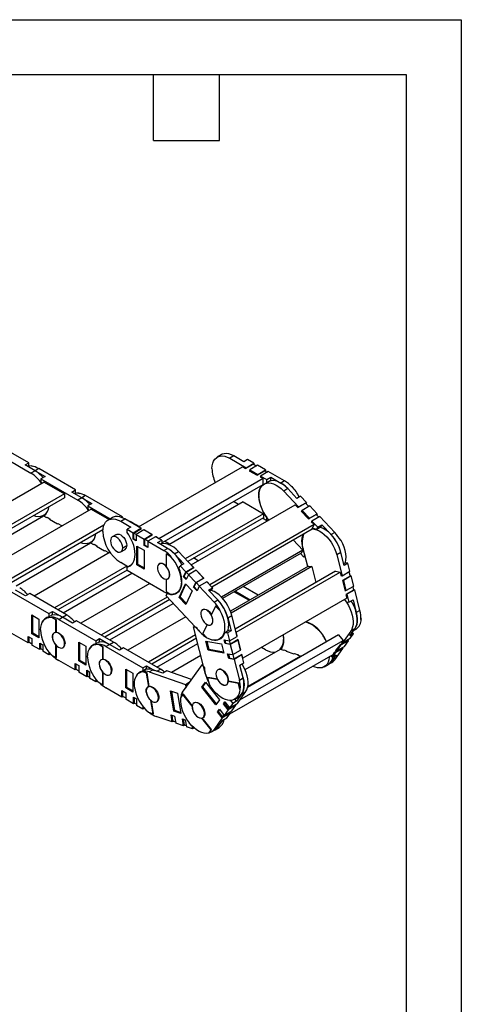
# Model space of a CAD drawing. Header units: inches. Extents: x 0 to 66, y 0 to 51.
# Tile 6 of 6: x 53.9 to 66, y 24.1 to 51. Entities that reach past the tile are written whole.
import ezdxf

# ---------------------------------------------------------------- set-up
doc = ezdxf.new("R2010")
doc.units = ezdxf.units.IN
doc.header["$LTSCALE"] = 6
doc.header["$MEASUREMENT"] = 0
doc.layers.add('TEXT', color=140, linetype='Continuous', lineweight=25)

msp = doc.modelspace()

# ---------------------------------------------------------------- linework, layer by layer
at = {"color": 7, "linetype": 'Continuous'}
for p, q in [((0.001, 51.001), (66.001, 51.001)), ((66.001, 51.001), (66.001, 0.001))]:
    msp.add_line(p, q, dxfattribs=at)
for p, q in [((54.194, 38.903), (53.186, 39.485)), ((53.248, 39.206), (54.255, 38.624)), ((59.451, 39.125), (59.34, 39.06)), ((59.795, 39.09), (59.684, 39.026)), ((59.684, 39.026), (60.127, 38.771)), ((60.068, 38.933), (59.795, 39.09)), ((60.168, 38.991), (60.068, 38.933)), ((60.338, 38.893), (60.168, 38.991)), ((54.094, 38.846), (54.194, 38.903)), ((54.367, 38.688), (54.094, 38.846)), ((54.194, 38.815), (54.171, 38.801)), ((54.194, 38.815), (54.194, 38.903)), ((54.27, 38.812), (54.281, 38.818)), ((54.281, 38.818), (54.297, 38.809)), ((54.467, 38.746), (54.367, 38.688)), ((55.475, 38.164), (54.467, 38.746)), ((57.192, 37.154), (60.032, 38.793)), ((60.032, 38.793), (60.113, 38.746)), ((60.113, 38.746), (60.322, 38.867)), ((60.127, 38.771), (60.338, 38.893)), ((60.127, 38.754), (60.127, 38.771)), ((60.438, 38.835), (60.227, 38.713)), ((60.227, 38.713), (60.227, 38.681)), ((60.227, 38.713), (60.444, 38.587)), ((60.322, 38.867), (60.408, 38.817)), ((60.338, 38.893), (60.338, 38.857)), ((60.656, 38.71), (60.438, 38.835)), ((60.444, 38.587), (60.656, 38.71)), ((60.656, 38.71), (60.656, 38.674)), ((54.367, 38.688), (54.255, 38.624)), ((54.367, 38.688), (54.64, 38.531)), ((54.64, 38.531), (54.528, 38.466)), ((54.528, 38.466), (54.528, 38.378)), ((54.528, 38.466), (55.536, 37.884)), ((60.589, 38.472), (57.749, 36.832)), ((60.227, 38.697), (60.213, 38.689)), ((60.213, 38.689), (60.43, 38.563)), ((60.43, 38.563), (60.639, 38.684)), ((60.444, 38.571), (60.444, 38.587)), ((60.522, 38.526), (60.508, 38.518)), ((60.508, 38.518), (60.589, 38.472)), ((60.734, 38.665), (60.522, 38.542)), ((60.522, 38.542), (60.692, 38.444)), ((60.522, 38.542), (60.522, 38.51)), ((60.589, 38.311), (60.589, 38.472)), ((60.639, 38.684), (60.703, 38.647)), ((60.692, 38.444), (60.803, 38.509)), ((60.692, 38.356), (60.692, 38.444)), ((61.176, 38.409), (60.734, 38.665)), ((60.803, 38.42), (60.803, 38.509)), ((60.803, 38.509), (61.076, 38.351)), ((54.617, 38.379), (51.781, 36.742)), ((54.528, 38.378), (54.553, 38.343)), ((54.617, 38.379), (55.174, 38.058)), ((57.824, 36.715), (60.589, 38.311)), ((60.672, 38.351), (60.62, 38.321)), ((60.803, 38.42), (60.692, 38.356)), ((61.176, 38.409), (61.076, 38.351)), ((61.264, 38.198), (61.153, 38.134)), ((61.516, 37.931), (61.264, 38.198)), ((61.346, 38.275), (61.385, 38.253)), ((61.385, 38.253), (61.374, 38.247)), ((55.174, 38.058), (52.337, 36.42)), ((55.174, 37.949), (52.432, 36.366)), ((55.174, 38.058), (55.174, 37.949)), ((55.375, 38.106), (55.475, 38.164)), ((55.647, 37.949), (55.375, 38.106)), ((55.475, 38.075), (55.451, 38.062)), ((55.475, 38.075), (55.475, 38.164)), ((55.647, 37.949), (55.536, 37.884)), ((55.55, 38.072), (55.561, 38.079)), ((55.561, 38.079), (55.578, 38.069)), ((55.748, 38.007), (55.647, 37.949)), ((55.647, 37.949), (55.92, 37.791)), ((56.755, 37.425), (55.748, 38.007)), ((60.472, 38.009), (60.477, 38.012)), ((61.153, 38.134), (61.561, 37.701)), ((61.616, 37.989), (61.516, 37.931)), ((61.773, 37.823), (61.616, 37.989)), ((55.898, 37.64), (53.061, 36.003)), ((55.92, 37.791), (55.809, 37.727)), ((55.809, 37.727), (55.809, 37.638)), ((55.809, 37.727), (56.419, 37.374)), ((55.809, 37.638), (55.834, 37.603)), ((55.898, 37.64), (56.389, 37.357)), ((60.046, 37.837), (58.022, 36.668)), ((58.628, 36.121), (61.468, 37.76)), ((59.921, 37.764), (59.781, 37.845)), ((60.046, 37.837), (60.603, 37.515)), ((61.468, 37.76), (61.542, 37.681)), ((61.542, 37.681), (61.751, 37.802)), ((61.556, 37.689), (61.561, 37.701)), ((61.561, 37.701), (61.773, 37.823)), ((61.865, 37.725), (61.654, 37.603)), ((61.751, 37.802), (61.838, 37.709)), ((61.773, 37.823), (61.759, 37.793)), ((62.065, 37.512), (61.865, 37.725)), ((52.571, 36.285), (54.603, 37.458)), ((54.552, 37.444), (54.528, 37.43)), ((54.528, 37.43), (54.528, 37.415)), ((54.6, 37.464), (54.652, 37.495)), ((54.603, 37.458), (54.684, 37.412)), ((54.684, 37.412), (54.698, 37.42)), ((54.698, 37.42), (54.776, 37.375)), ((54.698, 37.42), (54.698, 37.42)), ((54.776, 37.375), (54.762, 37.367)), ((54.762, 37.367), (54.979, 37.241)), ((54.776, 37.375), (54.776, 37.359)), ((56.472, 37.405), (56.361, 37.341)), ((56.705, 37.307), (56.817, 37.371)), ((56.732, 37.411), (56.755, 37.425)), ((56.755, 37.402), (56.755, 37.425)), ((57.259, 37.115), (56.817, 37.371)), ((60.603, 37.515), (58.469, 36.284)), ((60.603, 37.406), (58.536, 36.213)), ((60.692, 37.319), (60.572, 37.388)), ((60.603, 37.515), (60.603, 37.406)), ((60.692, 37.408), (60.696, 37.41)), ((60.692, 37.319), (60.692, 37.408)), ((61.648, 37.591), (61.634, 37.583)), ((61.634, 37.583), (61.835, 37.37)), ((61.654, 37.603), (61.641, 37.576)), ((61.654, 37.603), (61.854, 37.39)), ((61.835, 37.37), (62.043, 37.491)), ((61.849, 37.378), (61.854, 37.39)), ((61.854, 37.39), (62.065, 37.512)), ((62.137, 37.436), (61.926, 37.314)), ((62.043, 37.491), (62.11, 37.42)), ((62.065, 37.512), (62.052, 37.482)), ((62.546, 37.002), (62.137, 37.436)), ((56.247, 37.199), (53.618, 35.681)), ((54.979, 37.241), (54.993, 37.25)), ((54.993, 37.25), (55.093, 37.192)), ((54.993, 37.249), (54.993, 37.25)), ((55.093, 37.192), (55.079, 37.184)), ((55.079, 37.184), (55.093, 37.176)), ((55.093, 37.192), (55.093, 37.176)), ((56.705, 37.307), (56.978, 37.149)), ((56.978, 37.149), (56.878, 37.091)), ((57.028, 37.267), (57.012, 37.258)), ((57.209, 37.163), (57.028, 37.267)), ((57.048, 36.993), (57.259, 37.115)), ((57.064, 36.987), (57.273, 37.107)), ((57.273, 37.107), (57.192, 37.154)), ((57.192, 37.154), (57.192, 37.154)), ((57.259, 37.115), (57.259, 37.099)), ((61.981, 37.215), (59.141, 35.576)), ((59.191, 35.518), (61.927, 37.098)), ((60.744, 37.35), (60.692, 37.319)), ((61.92, 37.302), (61.906, 37.294)), ((61.906, 37.294), (61.981, 37.215)), ((61.926, 37.314), (61.913, 37.287)), ((61.926, 37.314), (62.082, 37.147)), ((61.927, 37.098), (61.981, 37.215)), ((61.928, 37.099), (61.987, 37.094)), ((61.996, 37.099), (61.987, 37.094)), ((62.053, 37.083), (62.082, 37.147)), ((62.164, 37.147), (62.053, 37.083)), ((62.082, 37.147), (62.194, 37.212)), ((62.164, 37.147), (62.194, 37.212)), ((62.194, 37.212), (62.445, 36.945)), ((56.22, 37.074), (53.713, 35.627)), ((56.587, 36.949), (56.476, 36.884)), ((56.878, 37.002), (56.878, 37.091)), ((56.878, 37.091), (57.048, 36.993)), ((57.048, 36.816), (57.048, 36.993)), ((57.064, 36.826), (57.048, 36.816)), ((57.128, 36.95), (57.064, 36.987)), ((57.064, 36.826), (57.064, 36.987)), ((57.064, 36.826), (57.126, 36.791)), ((57.337, 37.07), (57.126, 36.948)), ((57.126, 36.948), (57.343, 36.823)), ((57.126, 36.948), (57.126, 36.771)), ((57.554, 36.945), (57.337, 37.07)), ((57.343, 36.823), (57.554, 36.945)), ((57.568, 36.937), (57.351, 37.062)), ((57.351, 37.062), (57.351, 37.062)), ((57.351, 37.062), (57.351, 37.062)), ((57.36, 36.816), (57.568, 36.937)), ((57.655, 36.887), (57.443, 36.765)), ((57.554, 36.945), (57.554, 36.929)), ((57.824, 36.789), (57.655, 36.887)), ((57.669, 36.879), (57.668, 36.879)), ((57.749, 36.832), (57.669, 36.879)), ((57.669, 36.879), (57.669, 36.879)), ((57.749, 36.832), (57.749, 36.832)), ((61.691, 36.953), (61.697, 36.965)), ((61.691, 36.953), (61.702, 36.959)), ((62.546, 37.002), (62.445, 36.945)), ((53.852, 35.546), (55.884, 36.719)), ((55.833, 36.704), (55.809, 36.691)), ((55.809, 36.691), (55.809, 36.676)), ((55.88, 36.725), (55.933, 36.755)), ((55.884, 36.719), (55.965, 36.673)), ((55.965, 36.673), (55.979, 36.681)), ((55.979, 36.681), (56.057, 36.636)), ((55.979, 36.681), (55.979, 36.681)), ((56.057, 36.636), (56.043, 36.628)), ((56.043, 36.628), (56.26, 36.502)), ((56.057, 36.636), (56.057, 36.62)), ((56.761, 36.583), (56.872, 36.648)), ((57.126, 36.771), (57.048, 36.816)), ((57.148, 36.63), (57.343, 36.517)), ((57.148, 36.116), (57.148, 36.63)), ((57.176, 36.132), (57.176, 36.614)), ((57.343, 36.646), (57.343, 36.823)), ((57.36, 36.656), (57.343, 36.646)), ((57.443, 36.588), (57.343, 36.646)), ((57.446, 36.767), (57.36, 36.816)), ((57.36, 36.656), (57.36, 36.816)), ((57.36, 36.656), (57.443, 36.607)), ((57.443, 36.765), (57.443, 36.588)), ((57.443, 36.765), (57.886, 36.509)), ((57.713, 36.725), (57.824, 36.789)), ((57.986, 36.567), (57.713, 36.725)), ((57.824, 36.7), (57.79, 36.68)), ((57.824, 36.789), (57.824, 36.7)), ((57.886, 36.509), (57.986, 36.567)), ((58.036, 36.686), (57.905, 36.761)), ((58.012, 36.672), (58.036, 36.686)), ((58.036, 36.676), (58.036, 36.686)), ((61.409, 36.799), (61.672, 36.52)), ((62.683, 36.822), (62.722, 36.781)), ((62.722, 36.781), (62.711, 36.774)), ((56.415, 36.46), (54.342, 35.263)), ((56.26, 36.502), (56.274, 36.51)), ((56.274, 36.51), (56.374, 36.452)), ((56.274, 36.51), (56.274, 36.51)), ((56.374, 36.452), (56.36, 36.444)), ((56.36, 36.444), (56.374, 36.436)), ((56.374, 36.452), (56.374, 36.436)), ((56.712, 36.475), (56.823, 36.539)), ((57.343, 36.517), (57.343, 36.003)), ((57.944, 36.415), (57.955, 36.421)), ((57.944, 36.415), (57.944, 36.076)), ((58.072, 36.341), (57.944, 36.415)), ((58.083, 36.347), (57.955, 36.421)), ((58.083, 36.347), (58.072, 36.341)), ((58.174, 36.415), (58.286, 36.479)), ((58.174, 36.415), (58.426, 36.147)), ((58.694, 36.045), (58.286, 36.479)), ((58.821, 36.232), (58.695, 36.305)), ((61.672, 36.52), (59.453, 35.239)), ((61.635, 36.441), (59.488, 35.201)), ((61.705, 36.328), (61.612, 36.427)), ((61.672, 36.52), (61.635, 36.441)), ((61.808, 36.071), (61.685, 36.553)), ((61.705, 36.328), (61.735, 36.392)), ((61.738, 36.346), (61.705, 36.328)), ((62.717, 36.452), (62.606, 36.388)), ((62.606, 36.388), (62.75, 35.821)), ((62.806, 36.103), (62.717, 36.452)), ((56.875, 36.083), (54.899, 34.942)), ((56.901, 36.068), (56.705, 36.181)), ((56.978, 36.113), (56.878, 36.055)), ((56.878, 35.966), (56.878, 36.055)), ((57, 36.118), (56.978, 36.113)), ((57.176, 36.132), (57.148, 36.116)), ((57.343, 36.003), (57.148, 36.116)), ((57.343, 36.035), (57.176, 36.132)), ((57.774, 36.155), (57.756, 36.145)), ((58.296, 36.025), (58.326, 36.09)), ((58.426, 36.147), (58.326, 36.09)), ((58.326, 36.09), (58.482, 35.923)), ((58.482, 35.923), (58.694, 36.045)), ((58.494, 35.921), (58.702, 36.042)), ((58.626, 36.117), (58.628, 36.121)), ((58.702, 36.042), (58.628, 36.121)), ((58.694, 36.045), (58.688, 36.034)), ((61.832, 36.085), (59.7, 34.854)), ((61.921, 36.069), (59.72, 34.798)), ((61.832, 36.085), (61.921, 36.069)), ((61.921, 36.069), (62.032, 35.634)), ((62.794, 36.151), (62.834, 36.174)), ((62.906, 36.161), (62.806, 36.103)), ((62.906, 36.161), (62.834, 36.174)), ((62.962, 35.943), (62.906, 36.161)), ((56.878, 35.975), (54.993, 34.887)), ((55.133, 34.807), (57.009, 35.89)), ((57.886, 35.384), (56.878, 35.966)), ((58.029, 35.777), (58.029, 35.777)), ((58.423, 35.795), (58.482, 35.923)), ((58.44, 35.804), (58.423, 35.795)), ((58.495, 35.718), (58.423, 35.795)), ((58.44, 35.804), (58.494, 35.921)), ((58.44, 35.804), (58.503, 35.737)), ((58.56, 35.851), (58.494, 35.921)), ((58.554, 35.847), (58.495, 35.718)), ((58.766, 35.969), (58.554, 35.847)), ((58.554, 35.847), (58.754, 35.634)), ((58.754, 35.634), (58.966, 35.757)), ((58.966, 35.757), (58.766, 35.969)), ((58.766, 35.632), (58.975, 35.753)), ((58.774, 35.966), (58.771, 35.964)), ((58.773, 35.962), (58.774, 35.966)), ((58.975, 35.753), (58.774, 35.966)), ((58.966, 35.757), (58.961, 35.745)), ((62.565, 35.943), (59.832, 34.365)), ((59.857, 34.28), (62.697, 35.919)), ((62.565, 35.943), (62.697, 35.919)), ((62.697, 35.919), (62.723, 35.816)), ((62.72, 35.827), (62.75, 35.821)), ((62.723, 35.816), (62.737, 35.824)), ((62.75, 35.821), (62.962, 35.943)), ((62.965, 35.808), (62.756, 35.687)), ((62.994, 35.815), (62.783, 35.693)), ((62.934, 35.927), (62.965, 35.808)), ((62.961, 35.821), (62.994, 35.815)), ((63.065, 35.537), (62.994, 35.815)), ((57.499, 35.607), (55.622, 34.524)), ((57.944, 35.725), (57.944, 35.386)), ((57.944, 35.725), (57.945, 35.725)), ((57.993, 35.736), (57.999, 35.74)), ((58.3, 35.228), (58.472, 35.603)), ((58.328, 35.244), (58.486, 35.588)), ((58.362, 35.659), (58.378, 35.669)), ((58.472, 35.603), (58.652, 35.412)), ((58.695, 35.506), (58.754, 35.634)), ((58.712, 35.515), (58.695, 35.506)), ((58.788, 35.407), (58.695, 35.506)), ((58.712, 35.515), (58.766, 35.632)), ((58.712, 35.515), (58.796, 35.426)), ((58.853, 35.54), (58.766, 35.632)), ((58.847, 35.536), (58.788, 35.407)), ((59.058, 35.658), (58.847, 35.536)), ((58.847, 35.536), (59.255, 35.103)), ((59.215, 35.492), (59.058, 35.658)), ((59.067, 35.655), (59.064, 35.653)), ((59.065, 35.651), (59.067, 35.655)), ((59.141, 35.576), (59.067, 35.655)), ((59.104, 35.428), (59.215, 35.492)), ((59.14, 35.572), (59.141, 35.576)), ((59.215, 35.492), (59.185, 35.427)), ((60.454, 35.29), (60.048, 35.524)), ((62.756, 35.687), (62.827, 35.409)), ((62.783, 35.693), (62.77, 35.695)), ((62.783, 35.693), (62.854, 35.415)), ((62.854, 35.415), (63.065, 35.537)), ((63.038, 35.521), (63.061, 35.43)), ((53.738, 35.368), (54.745, 34.786)), ((54.111, 35.268), (53.838, 35.426)), ((54.222, 35.332), (54.111, 35.268)), ((55.23, 34.751), (54.222, 35.332)), ((57.976, 35.24), (56.179, 34.203)), ((57.944, 35.386), (58.072, 35.312)), ((57.949, 35.27), (57.978, 35.334)), ((58.878, 34.283), (57.949, 35.27)), ((57.986, 35.339), (57.978, 35.334)), ((58.219, 35.344), (58.282, 35.38)), ((58.328, 35.244), (58.3, 35.228)), ((58.48, 35.037), (58.3, 35.228)), ((58.494, 35.068), (58.328, 35.244)), ((58.652, 35.412), (58.48, 35.037)), ((59.355, 35.161), (59.104, 35.428)), ((59.185, 35.427), (59.133, 35.397)), ((59.805, 35.384), (60.212, 35.15)), ((59.836, 35.402), (60.243, 35.167)), ((62.824, 35.42), (62.854, 35.415)), ((62.827, 35.409), (62.841, 35.417)), ((63.061, 35.43), (62.852, 35.31)), ((62.852, 35.31), (62.878, 35.206)), ((62.879, 35.315), (62.866, 35.318)), ((63.091, 35.437), (62.879, 35.315)), ((62.879, 35.315), (62.934, 35.098)), ((63.057, 35.443), (63.091, 35.437)), ((63.235, 34.871), (63.091, 35.437)), ((58.043, 35.169), (56.274, 34.148)), ((56.413, 34.068), (58.141, 35.065)), ((59.292, 34.993), (59.178, 34.746)), ((59.255, 35.103), (59.355, 35.161)), ((59.292, 34.993), (59.303, 35)), ((59.41, 34.868), (59.292, 34.993)), ((59.421, 34.875), (59.303, 35)), ((62.878, 35.206), (60.039, 33.567)), ((62.813, 35.176), (62.862, 35.111)), ((62.862, 35.111), (62.934, 35.098)), ((62.934, 35.098), (63.046, 35.162)), ((63.046, 35.162), (63.135, 34.813)), ((54.28, 34.235), (54.28, 34.749)), ((54.28, 34.749), (54.475, 34.636)), ((54.308, 34.251), (54.308, 34.733)), ((54.726, 34.693), (54.663, 34.656)), ((54.745, 34.786), (54.846, 34.844)), ((54.745, 34.786), (54.745, 34.697)), ((54.846, 34.755), (54.745, 34.697)), ((54.81, 34.688), (54.821, 34.694)), ((54.937, 34.614), (54.81, 34.688)), ((54.949, 34.62), (54.821, 34.694)), ((54.846, 34.755), (54.846, 34.844)), ((54.846, 34.844), (55.118, 34.686)), ((55.018, 34.629), (55.118, 34.686)), ((55.118, 34.686), (55.23, 34.751)), ((55.391, 34.529), (55.118, 34.686)), ((58.486, 34.699), (56.903, 33.785)), ((58.955, 34.901), (58.937, 34.891)), ((59.013, 34.907), (59.001, 34.9)), ((59.421, 34.875), (59.41, 34.868)), ((59.627, 34.668), (59.739, 34.732)), ((59.883, 34.166), (59.739, 34.732)), ((63.235, 34.871), (63.135, 34.813)), ((54.475, 34.636), (54.475, 34.122)), ((54.949, 34.62), (54.937, 34.614)), ((54.937, 34.275), (54.937, 34.614)), ((54.949, 34.282), (54.949, 34.62)), ((55.018, 34.629), (56.026, 34.047)), ((55.503, 34.593), (55.391, 34.529)), ((56.51, 34.011), (55.503, 34.593)), ((58.695, 34.426), (58.726, 34.444)), ((59.023, 33.137), (58.695, 34.426)), ((58.695, 34.426), (58.767, 34.413)), ((59.061, 34.49), (58.947, 34.244)), ((59.061, 34.49), (59.061, 34.491)), ((59.173, 34.482), (59.18, 34.486)), ((59.627, 34.668), (59.716, 34.319)), ((61.757, 34.559), (61.818, 34.538)), ((61.825, 34.542), (61.818, 34.538)), ((63.271, 34.632), (63.26, 34.625)), ((63.261, 34.669), (63.271, 34.632)), ((54.18, 33.987), (53.738, 34.243)), ((54.18, 34.164), (54.28, 34.106)), ((54.18, 33.987), (54.18, 34.164)), ((54.197, 34.154), (54.197, 34.013)), ((54.308, 34.251), (54.28, 34.235)), ((54.475, 34.122), (54.28, 34.235)), ((54.475, 34.154), (54.308, 34.251)), ((54.84, 34.156), (54.84, 34.156)), ((54.896, 34.268), (54.889, 34.264)), ((54.937, 34.275), (54.949, 34.282)), ((58.75, 34.208), (57.46, 33.463)), ((58.947, 34.244), (59.065, 34.118)), ((59.505, 34.21), (59.526, 34.222)), ((59.543, 34.274), (59.644, 34.332)), ((59.543, 34.274), (59.616, 34.261)), ((59.716, 34.319), (59.616, 34.261)), ((59.616, 34.261), (59.671, 34.044)), ((59.716, 34.319), (59.644, 34.332)), ((59.671, 34.044), (59.883, 34.166)), ((59.854, 34.28), (59.857, 34.28)), ((59.884, 34.176), (59.857, 34.28)), ((59.88, 34.177), (59.884, 34.176)), ((59.881, 34.175), (59.884, 34.176)), ((62.653, 34.207), (60.169, 32.773)), ((61.14, 34.205), (61.142, 34.198)), ((62.653, 34.207), (62.773, 34.057)), ((62.983, 34.304), (62.758, 33.993)), ((62.956, 34.176), (63.094, 34.368)), ((63.056, 34.234), (62.956, 34.176)), ((62.97, 34.115), (63.056, 34.234)), ((63.094, 34.368), (62.983, 34.304)), ((63.056, 34.234), (63.025, 34.273)), ((63.062, 34.325), (63.13, 34.363)), ((54.211, 34.005), (54.18, 33.987)), ((54.197, 34.013), (54.28, 33.965)), ((54.28, 34.106), (54.28, 33.929)), ((54.498, 33.804), (54.28, 33.929)), ((54.498, 33.981), (54.576, 33.936)), ((54.498, 33.804), (54.498, 33.981)), ((54.514, 33.971), (54.514, 33.83)), ((54.576, 33.936), (54.576, 33.759)), ((54.937, 33.585), (54.937, 33.924)), ((54.938, 33.924), (54.937, 33.924)), ((54.949, 33.592), (54.949, 33.913)), ((55.186, 33.97), (55.174, 33.963)), ((55.561, 33.495), (55.561, 34.01)), ((55.561, 34.01), (55.756, 33.897)), ((55.589, 33.511), (55.589, 33.994)), ((55.756, 33.897), (55.756, 33.383)), ((56.007, 33.954), (55.943, 33.917)), ((56.026, 34.047), (56.126, 34.105)), ((56.026, 34.047), (56.026, 33.958)), ((56.126, 34.016), (56.026, 33.958)), ((56.09, 33.949), (56.101, 33.955)), ((56.218, 33.875), (56.09, 33.949)), ((56.229, 33.881), (56.101, 33.955)), ((56.126, 34.016), (56.126, 34.105)), ((56.126, 34.105), (56.399, 33.947)), ((56.229, 33.881), (56.218, 33.875)), ((56.218, 33.536), (56.218, 33.875)), ((56.229, 33.543), (56.229, 33.881)), ((56.299, 33.889), (56.399, 33.947)), ((56.299, 33.889), (57.307, 33.307)), ((56.399, 33.947), (56.51, 34.011)), ((56.672, 33.79), (56.399, 33.947)), ((58.774, 34.113), (57.554, 33.409)), ((57.694, 33.328), (58.81, 33.973)), ((59.033, 34.036), (59.454, 33.96)), ((59.096, 33.787), (59.033, 34.036)), ((59.124, 33.803), (59.066, 34.03)), ((59.4, 34.09), (59.463, 34.126)), ((59.454, 33.96), (59.517, 33.711)), ((59.526, 34.07), (59.671, 34.044)), ((59.552, 33.97), (59.526, 34.07)), ((59.547, 34.066), (59.569, 33.98)), ((59.569, 33.98), (59.552, 33.97)), ((59.697, 33.944), (59.552, 33.97)), ((59.569, 33.98), (59.7, 33.956)), ((59.7, 33.956), (59.677, 34.047)), ((59.908, 34.066), (59.697, 33.944)), ((59.697, 33.944), (59.767, 33.666)), ((59.909, 34.077), (59.7, 33.956)), ((59.895, 34.069), (59.908, 34.066)), ((59.979, 33.788), (59.908, 34.066)), ((59.98, 33.799), (59.909, 34.077)), ((59.959, 32.432), (62.773, 34.057)), ((61.151, 34.087), (61.146, 34.084)), ((62.682, 33.929), (62.572, 33.777)), ((62.708, 33.922), (62.598, 33.77)), ((62.598, 33.77), (62.809, 33.892)), ((62.891, 34.05), (62.682, 33.929)), ((62.708, 33.922), (62.696, 33.937)), ((62.919, 34.044), (62.708, 33.922)), ((62.773, 34.057), (62.733, 34)), ((62.733, 34), (62.746, 34.008)), ((62.742, 34.013), (62.758, 33.993)), ((62.758, 33.993), (62.97, 34.115)), ((62.809, 33.892), (62.919, 34.044)), ((62.914, 34.083), (62.891, 34.05)), ((62.902, 34.066), (62.919, 34.044)), ((54.528, 33.822), (54.498, 33.804)), ((54.514, 33.83), (54.576, 33.794)), ((54.745, 33.661), (54.576, 33.759)), ((54.745, 33.736), (54.745, 33.661)), ((54.787, 33.685), (54.745, 33.661)), ((54.81, 33.659), (54.937, 33.585)), ((55.125, 33.855), (55.143, 33.865)), ((56.783, 33.854), (56.672, 33.79)), ((57.791, 33.272), (56.783, 33.854)), ((58.895, 33.64), (58.095, 33.178)), ((59.124, 33.803), (59.096, 33.787)), ((59.517, 33.711), (59.096, 33.787)), ((59.512, 33.733), (59.124, 33.803)), ((59.623, 33.692), (59.767, 33.666)), ((59.655, 33.564), (59.623, 33.692)), ((59.643, 33.688), (59.672, 33.574)), ((62.491, 33.665), (59.677, 32.04)), ((59.767, 33.666), (59.979, 33.788)), ((59.804, 33.55), (59.773, 33.669)), ((60.012, 33.66), (59.8, 33.538)), ((60.012, 33.67), (59.804, 33.55)), ((59.976, 33.799), (59.98, 33.799)), ((59.977, 33.797), (59.98, 33.799)), ((59.998, 33.662), (60.012, 33.66)), ((60.039, 33.567), (60.012, 33.67)), ((60.067, 33.443), (60.012, 33.66)), ((60.098, 33.26), (61.065, 33.818)), ((61.611, 33.629), (60.175, 32.8)), ((60.658, 33.802), (60.552, 33.864)), ((61.065, 33.818), (61.144, 33.791)), ((61.144, 33.791), (61.158, 33.799)), ((61.158, 33.799), (61.234, 33.772)), ((61.158, 33.799), (61.158, 33.799)), ((61.234, 33.772), (61.221, 33.764)), ((61.221, 33.764), (61.434, 33.691)), ((61.234, 33.772), (61.237, 33.759)), ((61.434, 33.691), (61.447, 33.699)), ((61.447, 33.699), (61.546, 33.665)), ((61.447, 33.699), (61.447, 33.699)), ((61.546, 33.665), (61.532, 33.657)), ((61.532, 33.657), (61.611, 33.629)), ((61.546, 33.665), (61.548, 33.651)), ((61.611, 33.629), (61.614, 33.607)), ((62.44, 33.635), (62.472, 33.595)), ((62.584, 33.66), (62.445, 33.468)), ((62.558, 33.715), (62.472, 33.595)), ((62.472, 33.595), (62.584, 33.66)), ((62.532, 33.722), (62.491, 33.665)), ((62.741, 33.842), (62.532, 33.722)), ((62.546, 33.526), (62.77, 33.837)), ((62.558, 33.715), (62.546, 33.73)), ((62.77, 33.837), (62.558, 33.715)), ((62.572, 33.777), (62.586, 33.785)), ((62.581, 33.79), (62.598, 33.77)), ((62.753, 33.859), (62.741, 33.842)), ((62.753, 33.858), (62.77, 33.837)), ((54.937, 33.585), (54.949, 33.592)), ((55.461, 33.248), (55.018, 33.503)), ((55.461, 33.425), (55.561, 33.367)), ((55.461, 33.248), (55.461, 33.425)), ((55.478, 33.415), (55.478, 33.274)), ((55.589, 33.511), (55.561, 33.495)), ((55.756, 33.383), (55.561, 33.495)), ((55.561, 33.367), (55.561, 33.19)), ((55.756, 33.415), (55.589, 33.511)), ((56.12, 33.417), (56.121, 33.417)), ((56.176, 33.529), (56.17, 33.525)), ((56.218, 33.536), (56.229, 33.543)), ((57.307, 33.307), (57.407, 33.365)), ((57.407, 33.277), (57.407, 33.365)), ((57.407, 33.365), (57.631, 33.236)), ((58.415, 32.681), (58.925, 33.39)), ((58.925, 33.39), (58.954, 33.406)), ((58.925, 33.39), (58.992, 33.306)), ((59.672, 33.574), (59.655, 33.564)), ((59.8, 33.538), (59.655, 33.564)), ((59.672, 33.574), (59.804, 33.55)), ((59.8, 33.538), (59.944, 32.971)), ((59.956, 33.378), (60.067, 33.443)), ((60.044, 33.029), (59.956, 33.378)), ((60.035, 33.568), (60.039, 33.567)), ((60.036, 33.568), (60.035, 33.567)), ((62.01, 33.324), (61.942, 33.348)), ((62.258, 33.334), (62.37, 33.398)), ((62.37, 33.398), (62.47, 33.456)), ((62.546, 33.526), (62.445, 33.468)), ((55.492, 33.266), (55.461, 33.248)), ((55.478, 33.274), (55.561, 33.225)), ((55.778, 33.065), (55.561, 33.19)), ((55.778, 33.241), (55.856, 33.196)), ((55.778, 33.065), (55.778, 33.241)), ((55.809, 33.082), (55.778, 33.065)), ((55.795, 33.232), (55.795, 33.09)), ((55.795, 33.09), (55.856, 33.055)), ((55.856, 33.196), (55.856, 33.02)), ((56.218, 32.846), (56.218, 33.185)), ((56.218, 33.185), (56.218, 33.185)), ((56.229, 32.852), (56.229, 33.173)), ((56.406, 33.116), (56.424, 33.126)), ((56.466, 33.23), (56.455, 33.224)), ((56.842, 32.756), (56.842, 33.27)), ((56.842, 33.27), (57.037, 33.158)), ((56.87, 32.772), (56.87, 33.254)), ((57.037, 33.158), (57.037, 32.644)), ((57.287, 33.214), (57.224, 33.178)), ((57.287, 33.203), (57.298, 33.209)), ((57.412, 33.159), (57.287, 33.203)), ((57.424, 33.166), (57.298, 33.209)), ((57.307, 33.307), (57.307, 33.219)), ((57.407, 33.277), (57.307, 33.219)), ((57.424, 33.166), (57.412, 33.159)), ((57.47, 32.794), (57.412, 33.159)), ((57.481, 32.801), (57.424, 33.166)), ((57.484, 33.194), (57.584, 33.252)), ((57.484, 33.194), (58.472, 32.853)), ((57.851, 33.16), (57.584, 33.252)), ((57.692, 33.215), (57.791, 33.272)), ((57.963, 33.224), (57.851, 33.16)), ((58.638, 32.991), (57.963, 33.224)), ((59.372, 33.263), (59.354, 33.252)), ((59.568, 33.172), (59.557, 33.165)), ((56.026, 32.922), (55.856, 33.02)), ((56.026, 32.997), (56.026, 32.922)), ((56.067, 32.946), (56.026, 32.922)), ((56.09, 32.92), (56.218, 32.846)), ((56.218, 32.846), (56.229, 32.852)), ((57.47, 32.794), (57.481, 32.801)), ((58.472, 32.853), (58.572, 32.911)), ((58.472, 32.853), (58.487, 32.757)), ((58.573, 32.901), (58.572, 32.911)), ((58.572, 32.911), (58.579, 32.908)), ((58.918, 32.776), (59.017, 32.913)), ((58.946, 32.792), (59.025, 32.903)), ((59.017, 32.913), (59.401, 32.431)), ((59.085, 33.041), (59.074, 33.034)), ((59.074, 33.034), (59.116, 32.871)), ((59.351, 32.984), (59.074, 33.034)), ((59.346, 32.994), (59.085, 33.041)), ((59.351, 32.984), (59.351, 32.984)), ((59.527, 32.833), (59.527, 32.834)), ((59.591, 32.843), (59.597, 32.847)), ((59.65, 32.939), (59.639, 32.933)), ((59.916, 32.883), (59.639, 32.933)), ((59.927, 32.889), (59.65, 32.939)), ((59.916, 32.883), (59.927, 32.889)), ((59.958, 32.719), (59.916, 32.883)), ((59.969, 32.726), (59.927, 32.889)), ((59.944, 32.971), (60.044, 33.029)), ((56.741, 32.509), (56.299, 32.764)), ((56.741, 32.685), (56.842, 32.628)), ((56.741, 32.509), (56.741, 32.685)), ((56.772, 32.526), (56.741, 32.509)), ((56.758, 32.676), (56.758, 32.534)), ((56.758, 32.534), (56.842, 32.486)), ((56.87, 32.772), (56.842, 32.756)), ((57.037, 32.644), (56.842, 32.756)), ((56.842, 32.628), (56.842, 32.451)), ((57.037, 32.676), (56.87, 32.772)), ((57.404, 32.638), (57.404, 32.638)), ((57.457, 32.789), (57.45, 32.786)), ((58.155, 32.126), (58.068, 32.681)), ((58.068, 32.681), (58.259, 32.615)), ((58.183, 32.142), (58.1, 32.67)), ((58.259, 32.615), (58.347, 32.06)), ((58.405, 32.58), (58.34, 32.49)), ((58.416, 32.587), (58.405, 32.58)), ((58.657, 32.263), (58.405, 32.58)), ((58.66, 32.28), (58.416, 32.587)), ((58.946, 32.792), (58.918, 32.776)), ((59.302, 32.294), (58.918, 32.776)), ((59.321, 32.321), (58.946, 32.792)), ((60.004, 32.584), (59.866, 32.393)), ((59.891, 32.337), (60.115, 32.649)), ((59.969, 32.726), (59.958, 32.719)), ((60.004, 32.584), (60.115, 32.649)), ((57.059, 32.325), (56.842, 32.451)), ((57.059, 32.502), (57.137, 32.457)), ((57.059, 32.325), (57.059, 32.502)), ((57.089, 32.343), (57.059, 32.325)), ((57.076, 32.492), (57.076, 32.351)), ((57.076, 32.351), (57.137, 32.316)), ((57.137, 32.457), (57.137, 32.28)), ((57.307, 32.182), (57.137, 32.28)), ((57.307, 32.258), (57.307, 32.182)), ((57.588, 32.05), (57.53, 32.415)), ((57.53, 32.415), (57.53, 32.415)), ((57.599, 32.056), (57.544, 32.404)), ((57.686, 32.376), (57.704, 32.387)), ((57.747, 32.491), (57.735, 32.485)), ((58.657, 32.263), (58.658, 32.263)), ((58.724, 32.362), (58.706, 32.352)), ((59.401, 32.431), (59.302, 32.294)), ((59.508, 32.326), (59.547, 32.381)), ((59.525, 32.336), (59.508, 32.326)), ((59.64, 32.16), (59.508, 32.326)), ((59.553, 32.375), (59.525, 32.336)), ((59.525, 32.336), (59.645, 32.185)), ((59.547, 32.381), (59.679, 32.215)), ((59.852, 32.283), (59.64, 32.16)), ((59.854, 32.306), (59.645, 32.185)), ((59.679, 32.215), (59.891, 32.337)), ((59.765, 32.335), (59.679, 32.215)), ((59.68, 32.419), (59.699, 32.418)), ((59.699, 32.418), (59.701, 32.419)), ((59.699, 32.418), (59.765, 32.335)), ((59.742, 32.13), (59.852, 32.283)), ((59.866, 32.393), (59.765, 32.335)), ((59.817, 32.451), (59.928, 32.515)), ((59.866, 32.393), (59.818, 32.452)), ((59.84, 32.298), (59.852, 32.283)), ((59.844, 32.292), (59.854, 32.306)), ((57.348, 32.206), (57.307, 32.182)), ((57.462, 32.093), (57.588, 32.05)), ((57.588, 32.05), (57.599, 32.056)), ((58.079, 32.021), (58.177, 31.987)), ((58.109, 31.83), (58.079, 32.021)), ((58.098, 32.015), (58.123, 31.857)), ((58.183, 32.142), (58.155, 32.126)), ((58.347, 32.06), (58.155, 32.126)), ((58.177, 31.987), (58.207, 31.797)), ((58.342, 32.087), (58.183, 32.142)), ((58.739, 32.029), (58.739, 32.029)), ((58.999, 32.097), (58.988, 32.09)), ((59.347, 32.103), (59.398, 32.174)), ((59.364, 32.113), (59.347, 32.103)), ((59.479, 31.937), (59.347, 32.103)), ((59.403, 32.167), (59.364, 32.113)), ((59.364, 32.113), (59.484, 31.962)), ((59.398, 32.174), (59.53, 32.008)), ((59.691, 32.059), (59.479, 31.937)), ((59.693, 32.083), (59.484, 31.962)), ((59.484, 31.962), (59.523, 32.016)), ((59.64, 32.16), (59.53, 32.008)), ((59.53, 32.008), (59.742, 32.13)), ((59.605, 31.94), (59.691, 32.059)), ((59.645, 32.185), (59.673, 32.224)), ((59.679, 32.074), (59.691, 32.059)), ((59.683, 32.069), (59.693, 32.083)), ((58.109, 31.83), (57.675, 31.98)), ((58.144, 31.85), (58.109, 31.83)), ((58.123, 31.857), (58.202, 31.83)), ((58.42, 31.723), (58.207, 31.797)), ((58.39, 31.914), (58.467, 31.887)), ((58.42, 31.723), (58.39, 31.914)), ((58.41, 31.907), (58.434, 31.75)), ((58.455, 31.743), (58.42, 31.723)), ((58.434, 31.75), (58.491, 31.73)), ((58.467, 31.887), (58.497, 31.697)), ((58.65, 31.722), (58.663, 31.639)), ((58.921, 31.934), (58.92, 31.933)), ((59.173, 31.616), (58.92, 31.933)), ((59.184, 31.622), (58.932, 31.938)), ((58.942, 31.942), (58.96, 31.953)), ((59.479, 31.937), (59.255, 31.626)), ((59.355, 31.684), (59.493, 31.876)), ((59.493, 31.876), (59.605, 31.94)), ((58.663, 31.639), (58.497, 31.697)), ((58.71, 31.666), (58.663, 31.639)), ((59.108, 31.526), (59.173, 31.616)), ((59.119, 31.532), (59.108, 31.526)), ((59.119, 31.532), (59.184, 31.622)), ((59.173, 31.616), (59.184, 31.622)), ((59.179, 31.557), (59.28, 31.615)), ((59.255, 31.626), (59.355, 31.684)), ((59.28, 31.615), (59.391, 31.679))]:
    msp.add_line(p, q)
at = {"flags": 128}
for points in [[(59.197, 38.745), (59.202, 38.822), (59.217, 38.892), (59.241, 38.953), (59.274, 39.004), (59.316, 39.044), (59.365, 39.073), (59.421, 39.089), (59.482, 39.092), (59.547, 39.083), (59.615, 39.06), (59.684, 39.026)], [(59.795, 39.09), (59.726, 39.125), (59.658, 39.147), (59.593, 39.156), (59.532, 39.153), (59.476, 39.137), (59.451, 39.125)], [(54.281, 38.818), (54.219, 38.816), (54.181, 38.807)], [(60.472, 38.009), (60.476, 38.076), (60.487, 38.139), (60.505, 38.195), (60.53, 38.244), (60.562, 38.285), (60.6, 38.318), (60.644, 38.341), (60.692, 38.356)], [(60.744, 37.35), (60.714, 37.386), (60.657, 37.465), (60.607, 37.55), (60.563, 37.637), (60.528, 37.727), (60.502, 37.816), (60.485, 37.904), (60.478, 37.988), (60.48, 38.066), (60.493, 38.138), (60.515, 38.201)], [(60.515, 38.201), (60.547, 38.255), (60.587, 38.297), (60.634, 38.328), (60.689, 38.347), (60.749, 38.353), (60.813, 38.346), (60.88, 38.327), (60.949, 38.295), (61.019, 38.252), (61.087, 38.198), (61.153, 38.134)], [(61.264, 38.198), (61.199, 38.262), (61.13, 38.316), (61.061, 38.36), (60.992, 38.391), (60.924, 38.411), (60.86, 38.418), (60.8, 38.411), (60.779, 38.406)], [(55.561, 38.079), (55.499, 38.076), (55.462, 38.068)], [(54.737, 37.696), (54.723, 37.633), (54.699, 37.572), (54.665, 37.52), (54.624, 37.48), (54.574, 37.452), (54.519, 37.436), (54.458, 37.433), (54.393, 37.442), (54.331, 37.462)], [(54.586, 37.448), (54.577, 37.444), (54.528, 37.43)], [(56.218, 37.025), (56.223, 37.102), (56.238, 37.172), (56.262, 37.233), (56.295, 37.285), (56.337, 37.325), (56.386, 37.353), (56.442, 37.369), (56.503, 37.373), (56.568, 37.363), (56.636, 37.341), (56.705, 37.307)], [(56.817, 37.371), (56.747, 37.405), (56.679, 37.427), (56.614, 37.437), (56.553, 37.434), (56.498, 37.418), (56.472, 37.405)], [(62.717, 36.452), (62.69, 36.542), (62.654, 36.631), (62.61, 36.719), (62.559, 36.802), (62.501, 36.881), (62.439, 36.952), (62.372, 37.015), (62.304, 37.068), (62.234, 37.11), (62.165, 37.14), (62.157, 37.143)], [(56.017, 36.957), (56.003, 36.894), (55.979, 36.832), (55.946, 36.781), (55.904, 36.741), (55.855, 36.713), (55.799, 36.697), (55.738, 36.693), (55.673, 36.703), (55.611, 36.723)], [(56.761, 36.583), (56.755, 36.636), (56.739, 36.693), (56.712, 36.748), (56.677, 36.798), (56.637, 36.841), (56.594, 36.873), (56.551, 36.891), (56.51, 36.895), (56.476, 36.884), (56.449, 36.86), (56.433, 36.823), (56.427, 36.776)], [(56.587, 36.949), (56.622, 36.959), (56.662, 36.955), (56.705, 36.937), (56.748, 36.905), (56.789, 36.863), (56.823, 36.812), (56.85, 36.757), (56.867, 36.701), (56.872, 36.648)], [(61.735, 36.392), (61.705, 36.47), (61.681, 36.548), (61.664, 36.625), (61.655, 36.7), (61.653, 36.771), (61.658, 36.837), (61.671, 36.898), (61.691, 36.953)], [(61.987, 37.094), (62.054, 37.076), (62.123, 37.045), (62.192, 37.003), (62.261, 36.95), (62.327, 36.887), (62.39, 36.816), (62.447, 36.738), (62.499, 36.654), (62.543, 36.567), (62.579, 36.477), (62.606, 36.388)], [(55.866, 36.709), (55.857, 36.705), (55.809, 36.691)], [(56.427, 36.776), (56.433, 36.723), (56.449, 36.667), (56.476, 36.611), (56.51, 36.561), (56.551, 36.518), (56.594, 36.487), (56.637, 36.468), (56.677, 36.464), (56.712, 36.475), (56.739, 36.5), (56.755, 36.537), (56.761, 36.583)], [(58.286, 36.479), (58.22, 36.543), (58.152, 36.597), (58.082, 36.64), (58.013, 36.672), (57.945, 36.691), (57.881, 36.698), (57.821, 36.692), (57.8, 36.686)], [(62.836, 36.173), (62.84, 36.186), (62.852, 36.258), (62.855, 36.338), (62.848, 36.423), (62.83, 36.511), (62.803, 36.602), (62.767, 36.692), (62.722, 36.781)], [(56.878, 36.055), (56.926, 36.069), (56.97, 36.093), (57.008, 36.125), (57.039, 36.167), (57.065, 36.216), (57.083, 36.272), (57.094, 36.334), (57.098, 36.402)], [(57.72, 36.104), (57.709, 36.062), (57.709, 36.012), (57.72, 35.957), (57.742, 35.9), (57.772, 35.847), (57.81, 35.8), (57.852, 35.762), (57.896, 35.737), (57.938, 35.725), (57.976, 35.728), (58.007, 35.746), (58.029, 35.777)], [(58.029, 35.777), (58.04, 35.819), (58.04, 35.869), (58.029, 35.924), (58.007, 35.98), (57.977, 36.034), (57.939, 36.081), (57.897, 36.118), (57.853, 36.144), (57.811, 36.155), (57.773, 36.152), (57.742, 36.135), (57.72, 36.104)], [(57.761, 36.147), (57.763, 36.149), (57.795, 36.162), (57.833, 36.161), (57.874, 36.146), (57.915, 36.12), (57.944, 36.094)], [(58.34, 35.464), (58.36, 35.519), (58.373, 35.58), (58.378, 35.646), (58.376, 35.717), (58.367, 35.792), (58.35, 35.869), (58.326, 35.947), (58.296, 36.025)], [(58.362, 35.659), (58.357, 35.581), (58.342, 35.511), (58.317, 35.449), (58.283, 35.398), (58.24, 35.358), (58.19, 35.33), (58.134, 35.314), (58.072, 35.312)], [(57.978, 35.334), (58.037, 35.318), (58.071, 35.313)], [(59.739, 34.732), (59.711, 34.822), (59.675, 34.911), (59.631, 34.999), (59.58, 35.083), (59.522, 35.161), (59.46, 35.232), (59.394, 35.295), (59.325, 35.348), (59.256, 35.39), (59.187, 35.42), (59.178, 35.423)], [(59.636, 34.327), (59.638, 34.337), (59.651, 34.409), (59.654, 34.487), (59.647, 34.571), (59.63, 34.659), (59.603, 34.748), (59.568, 34.838), (59.525, 34.926), (59.474, 35.01), (59.417, 35.089), (59.355, 35.161)], [(62.809, 35.174), (62.867, 35.096), (62.918, 35.012), (62.962, 34.924), (62.997, 34.835), (63.024, 34.745), (63.042, 34.657), (63.049, 34.573), (63.047, 34.494), (63.035, 34.422), (63.013, 34.358), (62.983, 34.304)], [(63.094, 34.368), (63.125, 34.422), (63.146, 34.486), (63.159, 34.558), (63.161, 34.637), (63.153, 34.722), (63.135, 34.809), (63.109, 34.899), (63.073, 34.988), (63.029, 35.076), (62.995, 35.133)], [(54.52, 34.341), (54.525, 34.419), (54.54, 34.489), (54.565, 34.551), (54.599, 34.602), (54.641, 34.642), (54.691, 34.67), (54.748, 34.685), (54.81, 34.688)], [(59.001, 34.9), (58.962, 34.9), (58.929, 34.886), (58.905, 34.858), (58.891, 34.818), (58.889, 34.769), (58.897, 34.715), (58.917, 34.659), (58.946, 34.604), (58.982, 34.555), (59.023, 34.516), (59.067, 34.487), (59.11, 34.473)], [(58.942, 34.894), (58.962, 34.904), (58.998, 34.909), (59.038, 34.9), (59.079, 34.878), (59.12, 34.845), (59.158, 34.802), (59.185, 34.761)], [(59.11, 34.473), (59.149, 34.473), (59.181, 34.487), (59.205, 34.515), (59.219, 34.555), (59.222, 34.604), (59.213, 34.658), (59.194, 34.714), (59.165, 34.769), (59.129, 34.818), (59.087, 34.857), (59.044, 34.886), (59.001, 34.9)], [(59.41, 34.868), (59.454, 34.78), (59.49, 34.689), (59.517, 34.599), (59.535, 34.51), (59.542, 34.425), (59.54, 34.346), (59.527, 34.273), (59.505, 34.21)], [(63.135, 34.813), (63.152, 34.725), (63.161, 34.641), (63.159, 34.562), (63.147, 34.489), (63.126, 34.425), (63.095, 34.37), (63.094, 34.368)], [(61.818, 34.538), (61.887, 34.508), (61.957, 34.467), (62.025, 34.414), (62.092, 34.352), (62.154, 34.281), (62.212, 34.203), (62.264, 34.12), (62.309, 34.033), (62.317, 34.013)], [(55.174, 33.963), (55.168, 34.016), (55.152, 34.072), (55.125, 34.128), (55.091, 34.178), (55.05, 34.221), (55.007, 34.252), (54.964, 34.271), (54.924, 34.275), (54.889, 34.264), (54.862, 34.239), (54.846, 34.203), (54.84, 34.156)], [(54.84, 34.156), (54.846, 34.103), (54.862, 34.047), (54.889, 33.991), (54.924, 33.941), (54.964, 33.898), (55.007, 33.867), (55.05, 33.848), (55.091, 33.844), (55.125, 33.855), (55.152, 33.88), (55.168, 33.916), (55.174, 33.963)], [(54.949, 34.282), (54.988, 34.273), (55.03, 34.252), (55.071, 34.219), (55.109, 34.176), (55.141, 34.127), (55.165, 34.074), (55.18, 34.02), (55.186, 33.969)], [(59.505, 34.21), (59.473, 34.156), (59.432, 34.113), (59.384, 34.082), (59.329, 34.063), (59.268, 34.058), (59.203, 34.065), (59.135, 34.086), (59.065, 34.118)], [(61.142, 34.198), (61.15, 34.124), (61.151, 34.053), (61.144, 33.988), (61.13, 33.928), (61.109, 33.874), (61.081, 33.828), (61.071, 33.816)], [(61.136, 34.202), (61.141, 34.167), (61.146, 34.084)], [(55.8, 33.601), (55.806, 33.679), (55.821, 33.75), (55.845, 33.811), (55.879, 33.863), (55.922, 33.903), (55.972, 33.931), (56.028, 33.946), (56.09, 33.949)], [(62.4, 33.612), (62.399, 33.601), (62.388, 33.529), (62.368, 33.464), (62.338, 33.409), (62.299, 33.364), (62.253, 33.331), (62.2, 33.31), (62.14, 33.302), (62.077, 33.307), (62.01, 33.324)], [(56.455, 33.224), (56.449, 33.277), (56.432, 33.333), (56.406, 33.388), (56.371, 33.439), (56.331, 33.482), (56.288, 33.513), (56.244, 33.531), (56.204, 33.535), (56.17, 33.525), (56.143, 33.5), (56.126, 33.463), (56.121, 33.417)], [(56.121, 33.417), (56.126, 33.363), (56.143, 33.307), (56.17, 33.252), (56.204, 33.201), (56.244, 33.159), (56.288, 33.127), (56.331, 33.109), (56.371, 33.105), (56.406, 33.116), (56.432, 33.14), (56.449, 33.177), (56.455, 33.224)], [(56.229, 33.543), (56.269, 33.534), (56.311, 33.513), (56.352, 33.48), (56.389, 33.437), (56.421, 33.388), (56.446, 33.335), (56.461, 33.281), (56.466, 33.23)], [(60.115, 32.649), (60.146, 32.703), (60.168, 32.767), (60.18, 32.839), (60.182, 32.918), (60.174, 33.002), (60.157, 33.09), (60.13, 33.179), (60.094, 33.269), (60.05, 33.356), (60.016, 33.414)], [(62.445, 33.468), (62.406, 33.424), (62.37, 33.398)], [(57.091, 32.746), (57.082, 32.832), (57.083, 32.912), (57.094, 32.985), (57.116, 33.05), (57.146, 33.106), (57.186, 33.15), (57.233, 33.183), (57.287, 33.203)], [(57.905, 33.191), (57.86, 33.226), (57.791, 33.272)], [(59.557, 33.165), (59.517, 33.208), (59.474, 33.24), (59.43, 33.259), (59.39, 33.263), (59.355, 33.253), (59.328, 33.228), (59.311, 33.192), (59.305, 33.145), (59.311, 33.092), (59.327, 33.036), (59.353, 32.981), (59.388, 32.93)], [(59.388, 32.93), (59.428, 32.887), (59.471, 32.855), (59.514, 32.837), (59.555, 32.832), (59.59, 32.843), (59.616, 32.867), (59.633, 32.903), (59.639, 32.95), (59.634, 33.003), (59.618, 33.059), (59.591, 33.114), (59.557, 33.165)], [(57.735, 32.485), (57.73, 32.538), (57.713, 32.594), (57.686, 32.649), (57.652, 32.7), (57.611, 32.742), (57.568, 32.774), (57.525, 32.792), (57.485, 32.796), (57.45, 32.786), (57.424, 32.761), (57.407, 32.724), (57.401, 32.677)], [(57.404, 32.638), (57.401, 32.667), (57.402, 32.694), (57.405, 32.719), (57.412, 32.741), (57.423, 32.76), (57.436, 32.776), (57.452, 32.787), (57.47, 32.794)], [(57.481, 32.801), (57.518, 32.803), (57.558, 32.791), (57.6, 32.767), (57.64, 32.732), (57.677, 32.688), (57.708, 32.638), (57.73, 32.584), (57.743, 32.531)], [(59.631, 32.424), (59.563, 32.442), (59.494, 32.473), (59.423, 32.516), (59.354, 32.57), (59.288, 32.634), (59.225, 32.706), (59.167, 32.786), (59.116, 32.871)], [(59.928, 32.515), (59.966, 32.543), (60.005, 32.587), (60.036, 32.641), (60.057, 32.705), (60.069, 32.778), (60.07, 32.857), (60.062, 32.941), (60.044, 33.029)], [(60.044, 33.029), (60.045, 33.025), (60.063, 32.938), (60.071, 32.853), (60.068, 32.774), (60.056, 32.702), (60.035, 32.639), (60.004, 32.584)], [(57.401, 32.677), (57.407, 32.624), (57.424, 32.568), (57.45, 32.513), (57.485, 32.462), (57.525, 32.42), (57.568, 32.388), (57.611, 32.37), (57.652, 32.366), (57.686, 32.376), (57.713, 32.401), (57.73, 32.438), (57.735, 32.485)], [(57.743, 32.531), (57.746, 32.481), (57.739, 32.438), (57.722, 32.404), (57.696, 32.381), (57.691, 32.379)], [(59.958, 32.719), (59.947, 32.646), (59.926, 32.58), (59.896, 32.525), (59.857, 32.48), (59.81, 32.447), (59.756, 32.426), (59.696, 32.419), (59.631, 32.424)], [(58.988, 32.09), (58.974, 32.146), (58.949, 32.202), (58.916, 32.254), (58.877, 32.299), (58.835, 32.333), (58.791, 32.355), (58.75, 32.363), (58.714, 32.355), (58.685, 32.334), (58.666, 32.3), (58.657, 32.255), (58.66, 32.204)], [(58.71, 32.354), (58.725, 32.362), (58.759, 32.369), (58.799, 32.363), (58.84, 32.343), (58.881, 32.312), (58.92, 32.271)], [(58.92, 32.271), (58.953, 32.223), (58.979, 32.17), (58.995, 32.116), (59.002, 32.065), (58.999, 32.019), (58.985, 31.981), (58.962, 31.954), (58.946, 31.945)], [(58.66, 32.204), (58.674, 32.148), (58.698, 32.092), (58.731, 32.04), (58.77, 31.995), (58.813, 31.961), (58.857, 31.939), (58.898, 31.931), (58.934, 31.938), (58.963, 31.96), (58.982, 31.994), (58.991, 32.038), (58.988, 32.09)], [(59.108, 31.526), (59.048, 31.518), (58.984, 31.523), (58.916, 31.541), (58.846, 31.572), (58.776, 31.615), (58.707, 31.668), (58.64, 31.732), (58.577, 31.804)], [(59.28, 31.615), (59.316, 31.64), (59.355, 31.684)], [(59.355, 31.684), (59.32, 31.644), (59.28, 31.615)]]:
    msp.add_lwpolyline(points, dxfattribs=at)
for centre, radius, start, end in [((54.226, 38.351), 0.462, 58.5838, 84.5873), ((60.138, 38.769), 0.942, 181.493, 205.5122), ((53.751, 37.806), 0.961, 33.755, 58.2966), ((53.908, 37.927), 0.889, 40.1591, 58.902), ((60.643, 37.624), 0.846, 42.7624, 59.2403), ((60.741, 37.678), 0.85, 41.953, 59.2312), ((60.523, 37.469), 1.165, 25.2639, 42.2997), ((55.507, 37.612), 0.462, 58.5838, 84.5873), ((55.188, 37.188), 0.889, 40.1591, 58.902), ((61.529, 38.055), 1.058, 182.5017, 217.7098), ((54.432, 37.718), 0.312, 303.4786, 356.6728), ((55.031, 37.067), 0.961, 33.755, 58.2966), ((56.761, 36.815), 0.526, 59.4665, 74.2768), ((61.921, 36.731), 0.375, 69.4701, 88.4767), ((55.712, 36.979), 0.312, 303.4786, 356.6728), ((57.272, 37.071), 1.055, 182.4873, 237.5127), ((56.041, 36.355), 1.058, 2.5017, 37.7098), ((62.227, 36.732), 0.571, 155.2115, 198.2731), ((61.608, 36.161), 1.147, 14.7121, 43.1198), ((61.708, 36.22), 1.146, 28.9091, 43.058), ((56.76, 36.633), 0.113, 303.9367, 7.3755), ((57.559, 35.848), 0.836, 42.6627, 59.34), ((57.441, 35.701), 1.023, 23.8071, 57.8121), ((57.451, 35.779), 0.85, 41.953, 59.2312), ((57.291, 35.606), 1.072, 2.8188, 43.25), ((57.675, 35.826), 0.368, 2.8023, 42.859), ((57.942, 35.826), 0.101, 271.1318, 10.2227), ((53.49, 34.729), 0.889, 40.1591, 58.902), ((58.138, 35.807), 0.493, 239.1331, 260.3317), ((58.107, 35.563), 0.253, 264.1728, 336.9927), ((58.418, 34.321), 1.146, 28.9091, 43.058), ((58.518, 34.377), 1.147, 14.7168, 43.1151), ((54.796, 34.451), 0.251, 101.5189, 156.0313), ((54.777, 34.234), 0.462, 58.5838, 84.5873), ((54.908, 34.38), 0.371, 55.5461, 103.5145), ((54.771, 33.99), 0.889, 40.1591, 58.902), ((58.953, 34.601), 0.268, 343.0223, 32.8742), ((62.494, 34.672), 0.767, 356.5107, 15.0258), ((59.565, 34.937), 0.954, 213.2852, 237.4264), ((59.122, 34.568), 0.0989, 231.8452, 332.659), ((61.551, 33.831), 0.758, 36.0357, 74.2063), ((62.944, 34.632), 0.327, 304.6836, 359.9302), ((55.59, 34.393), 1.072, 182.8188, 223.25), ((54.939, 34.174), 0.101, 91.1318, 190.2227), ((55.207, 34.174), 0.368, 182.8023, 222.859), ((59.519, 34.88), 0.876, 222.9261, 236.5423), ((59.285, 34.319), 0.262, 264.9934, 350.2328), ((61.228, 33.535), 1.194, 23.7399, 38.4469), ((55.075, 33.955), 0.111, 299.2595, 7.5545), ((56.076, 33.712), 0.251, 101.5189, 156.0313), ((56.058, 33.495), 0.462, 58.5838, 84.5873), ((56.189, 33.641), 0.371, 55.5461, 103.5145), ((56.051, 33.25), 0.889, 40.1591, 58.902), ((60.764, 34.057), 0.383, 320.95, 4.0284), ((55.443, 34.219), 0.832, 224.3935, 239.3209), ((56.871, 33.654), 1.072, 182.8188, 223.25), ((60.875, 34.129), 0.392, 236.5313, 278.4908), ((62.197, 33.656), 0.31, 303.9052, 352.2146), ((56.22, 33.435), 0.101, 91.1318, 190.2227), ((56.488, 33.435), 0.368, 182.8023, 222.859), ((62.347, 33.666), 0.243, 300.3246, 324.6457), ((56.356, 33.215), 0.111, 299.2595, 7.5545), ((57.357, 32.973), 0.251, 101.5189, 156.0319), ((57.365, 32.883), 0.333, 69.1978, 101.6306), ((57.468, 32.959), 0.315, 68.3554, 105.6451), ((60.001, 33.379), 1.012, 184.1008, 207.9342), ((60.08, 33.41), 1.092, 194.4804, 206.3522), ((59.409, 33.183), 0.0879, 76.7763, 124.9097), ((59.317, 32.954), 0.334, 357.4514, 70.3312), ((56.723, 33.48), 0.832, 224.3935, 239.3209), ((59.611, 33.109), 0.288, 205.6263, 253.0619), ((59.544, 32.927), 0.0952, 259.7379, 3.337), ((59.204, 32.773), 0.767, 356.5107, 15.0258), ((58.192, 32.941), 1.118, 190.0196, 229.281), ((57.783, 32.705), 0.385, 190.0346, 228.8704), ((58.673, 32.487), 0.328, 124.5752, 178.1189), ((58.727, 32.47), 0.377, 145.9579, 174.2468), ((59.349, 32.455), 1.01, 178.0171, 220.1363), ((59.006, 32.254), 0.349, 178.5133, 220.0635), ((57.896, 32.583), 0.642, 231.415, 249.8668), ((58.912, 32.136), 0.203, 211.773, 272.2612), ((59.218, 31.936), 0.31, 303.9052, 352.2146), ((59.061, 31.762), 0.237, 284.1471, 324.9327)]:
    msp.add_arc(centre, radius, start, end)
at = {"layer": 'TEXT'}
for p, q in [((1.5, 49.5), (64.5, 49.5)), ((57.6, 47.7), (57.6, 49.5)), ((59.4, 47.7), (59.4, 49.5)), ((64.5, 49.5), (64.5, 1.5)), ((57.6, 47.7), (59.4, 47.7))]:
    msp.add_line(p, q, dxfattribs=at)

doc.saveas('drawing.dxf')
